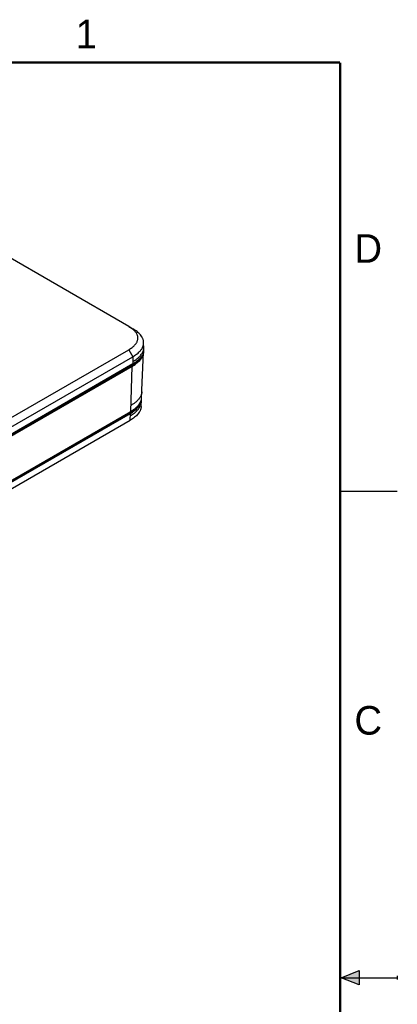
# Model space of a CAD drawing. Header units: inches. Extents: x 0 to 22, y 0 to 17.
# Tile 27 of 27: x 18.7 to 22, y 8.3 to 16.9. Entities that reach past the tile are written whole.
import ezdxf

# ---------------------------------------------------------------- set-up
doc = ezdxf.new("R2010")
doc.units = ezdxf.units.IN
doc.header["$LTSCALE"] = 1.21
doc.header["$MEASUREMENT"] = 0
doc.layers.get('0').update_dxf_attribs({"linetype": 'CONTINUOUS'})
doc.styles.add('TEXTSTYLE_2', font='txt')

msp = doc.modelspace()

# ---------------------------------------------------------------- hatches: boundary and pattern name
at = {"linetype": 'CONTINUOUS'}
msp.add_hatch(color=2, dxfattribs=at).paths.add_polyline_path([(21.6663, 8.5625), (21.6663, 8.4375), (21.51, 8.5)])

# ---------------------------------------------------------------- linework, layer by layer
at = {"color": 7, "linetype": 'CONTINUOUS'}
for p, q in [((19.6504, 14.1937), (18.0579, 15.1131)), ((19.6504, 14.1937), (19.6857, 14.1733)), ((19.7837, 13.9935), (19.7811, 14.0546)), ((17.5157, 12.7569), (19.6504, 13.9896)), ((19.6504, 13.9896), (19.6858, 13.9283)), ((19.7634, 13.5694), (19.7805, 13.9692)), ((17.5511, 12.6957), (19.6858, 13.9283)), ((19.6876, 13.8662), (17.5529, 12.6335)), ((19.6858, 13.9283), (19.6876, 13.8662)), ((19.6733, 13.8516), (17.5585, 12.6304)), ((19.6765, 13.8498), (17.5616, 12.6286)), ((19.68, 13.8435), (17.5652, 12.6223)), ((19.6679, 13.4505), (19.68, 13.8435)), ((19.6733, 13.8578), (19.6733, 13.8516)), ((19.68, 13.8435), (19.6765, 13.8498)), ((19.7594, 13.4924), (19.762, 13.5535)), ((17.5456, 12.2214), (19.6605, 13.4426)), ((17.5504, 12.2204), (19.6623, 13.44)), ((17.5531, 12.2293), (19.6679, 13.4505)), ((17.554, 12.2141), (19.6659, 13.4337)), ((19.6605, 13.4426), (19.6605, 13.4462)), ((19.6623, 13.44), (19.6659, 13.4337)), ((19.664, 13.3737), (19.6659, 13.4337)), ((17.5167, 12.1337), (19.664, 13.3737))]:
    msp.add_line(p, q, dxfattribs=at)
at = {"color": 2, "linetype": 'CONTINUOUS'}
for p, q in [((22, 12.75), (21.5, 12.75)), ((21.51, 8.5), (21.6663, 8.5625)), ((21.6663, 8.5625), (21.6663, 8.4375)), ((21.51, 8.5), (22, 8.5)), ((21.6663, 8.4375), (21.51, 8.5)), ((22, 8.515), (22, 8.485))]:
    msp.add_line(p, q, dxfattribs=at)
at = {"color": 7, "linetype": 'CONTINUOUS', "const_width": 0.02}
for points in [[(21.5, 16.5), (0.5, 16.5)], [(21.5, 0.5), (21.5, 16.5)]]:
    msp.add_lwpolyline(points, dxfattribs=at)
at = {"color": 7, "linetype": 'CONTINUOUS'}
for centre, radius, start, end in [((19.5536, 14.0084), 0.2084, 50.15198, 51.18519), ((19.6896, 14.0109), 0.0935, 342.73032, 349.5468), ((19.6925, 13.9902), 0.0914, 346.67526, 350.50493), ((19.694, 14.01), 0.089, 349.57679, 2.45215), ((19.6955, 13.9897), 0.0884, 350.48074, 2.47383), ((19.4941, 14.1625), 0.3589, 299.96393, 302.58491), ((19.5137, 14.132), 0.3226, 302.57674, 304.52838), ((19.5126, 14.1709), 0.3515, 299.87295, 300.96661), ((19.5167, 14.1307), 0.3231, 302.25651, 304.2074), ((19.5147, 14.1334), 0.3336, 302.34756, 304.97377), ((19.5182, 14.1615), 0.3405, 300.96606, 301.68335), ((19.5245, 14.1162), 0.3035, 304.53221, 305.34021), ((19.5258, 14.1172), 0.3069, 304.21062, 305.01077), ((19.5012, 14.1551), 0.3521, 299.86036, 302.26557), ((19.4876, 14.1759), 0.384, 300.07694, 302.38051), ((19.6366, 13.6441), 0.1332, 324.79186, 329.08888), ((19.6746, 13.5732), 0.0889, 350.94049, 357.49786), ((19.4801, 13.7552), 0.3609, 299.99608, 301.73911), ((19.4898, 13.7402), 0.3463, 299.89595, 301.67749), ((19.472, 13.7682), 0.3866, 300.1016, 301.78082)]:
    msp.add_arc(centre, radius, start, end, dxfattribs=at)
for points, knots in [([(19.6843, 14.1708), (19.6792, 14.1749), (19.6682, 14.1829), (19.6566, 14.1901), (19.6504, 14.1937)], [0, 0, 0, 0, 0.47658, 1, 1, 1, 1]), ([(19.6804, 14.0095), (19.6846, 14.0126), (19.6923, 14.019), (19.7027, 14.0291), (19.7114, 14.0391), (19.7184, 14.0492), (19.7239, 14.0592), (19.7278, 14.0691), (19.7303, 14.079), (19.7314, 14.0889), (19.7311, 14.0988), (19.7293, 14.1087), (19.7262, 14.1187), (19.7198, 14.1325), (19.7102, 14.1459), (19.6981, 14.1588), (19.691, 14.1652), (19.6872, 14.1684)], [0, 0, 0, 0, 0.081732, 0.156933, 0.226073, 0.289725, 0.348785, 0.404268, 0.457221, 0.508743, 0.559962, 0.611999, 0.665977, 0.722969, 0.84991, 0.921799, 1, 1, 1, 1]), ([(19.7811, 14.0546), (19.781, 14.0574), (19.7805, 14.063), (19.7789, 14.0713), (19.7766, 14.0796), (19.7734, 14.0878), (19.7695, 14.0959), (19.7632, 14.1067), (19.7535, 14.1197), (19.7396, 14.1344), (19.7234, 14.1483), (19.7054, 14.1614), (19.6925, 14.1694), (19.6857, 14.1733)], [0, 0, 0, 0, 0.052938, 0.106313, 0.160474, 0.215747, 0.272355, 0.330431, 0.451184, 0.578532, 0.712725, 0.853468, 1, 1, 1, 1]), ([(19.7455, 13.9736), (19.7512, 13.9796), (19.7591, 13.9889), (19.7677, 14.0024), (19.7729, 14.0125), (19.7769, 14.0229), (19.7797, 14.0334), (19.7812, 14.044), (19.7813, 14.0511), (19.7811, 14.0546)], [0, 0, 0, 0, 0.271958, 0.401153, 0.526198, 0.647736, 0.766624, 0.88374, 1, 1, 1, 1]), ([(19.6504, 13.9896), (19.6558, 13.9927), (19.6661, 13.999), (19.6759, 14.0059), (19.6804, 14.0095)], [0, 0, 0, 0, 0.520273, 1, 1, 1, 1]), ([(19.6858, 13.9283), (19.6915, 13.9316), (19.7026, 13.9384), (19.7231, 13.9528), (19.7372, 13.9649), (19.7455, 13.9736)], [0, 0, 0, 0, 0.264214, 0.519481, 1, 1, 1, 1]), ([(19.687, 13.8868), (19.6936, 13.8906), (19.7059, 13.8982), (19.7227, 13.9103), (19.7372, 13.9224), (19.7494, 13.9344), (19.7596, 13.9465), (19.7679, 13.9586), (19.7744, 13.9707), (19.7776, 13.979), (19.7788, 13.9831)], [0, 0, 0, 0, 0.167727, 0.31907, 0.456507, 0.58214, 0.697697, 0.804871, 0.905133, 1, 1, 1, 1]), ([(19.7814, 13.9691), (19.7803, 13.9645), (19.7774, 13.9552), (19.7709, 13.9418), (19.7625, 13.9289), (19.7524, 13.9163), (19.7406, 13.9043), (19.7273, 13.8928), (19.7127, 13.8819), (19.7024, 13.8751), (19.697, 13.8718)], [0, 0, 0, 0, 0.108024, 0.219868, 0.336503, 0.458416, 0.58576, 0.718619, 0.856854, 1, 1, 1, 1]), ([(19.7805, 13.9685), (19.7803, 13.9635), (19.7789, 13.9535), (19.7746, 13.9387), (19.7679, 13.9243), (19.7591, 13.9103), (19.7483, 13.8968), (19.7312, 13.8791), (19.7164, 13.8674), (19.7059, 13.86)], [0, 0, 0, 0, 0.109753, 0.221848, 0.337855, 0.458874, 0.585475, 0.717928, 1, 1, 1, 1]), ([(19.7389, 13.9027), (19.7333, 13.8965), (19.7209, 13.8844), (19.7073, 13.8738), (19.7, 13.8687)], [0, 0, 0, 0, 0.484543, 1, 1, 1, 1]), ([(19.7619, 13.9279), (19.7588, 13.9223), (19.7514, 13.9113), (19.7378, 13.8956), (19.7211, 13.8802), (19.7086, 13.8706), (19.7019, 13.8659)], [0, 0, 0, 0, 0.218299, 0.456625, 0.716831, 1, 1, 1, 1]), ([(19.7657, 13.6225), (19.7655, 13.6185), (19.7646, 13.6105), (19.7617, 13.5986), (19.7571, 13.5869), (19.7531, 13.5794), (19.7509, 13.5757)], [0, 0, 0, 0, 0.241848, 0.487454, 0.739481, 1, 1, 1, 1]), ([(19.7455, 13.5673), (19.7411, 13.561), (19.7309, 13.5488), (19.713, 13.5322), (19.6924, 13.5166), (19.6774, 13.5072), (19.6695, 13.5027)], [0, 0, 0, 0, 0.228653, 0.47189, 0.729433, 1, 1, 1, 1]), ([(19.6716, 13.4455), (19.6763, 13.4484), (19.6854, 13.4543), (19.6982, 13.4637), (19.7099, 13.4734), (19.7204, 13.4834), (19.7296, 13.4935), (19.7376, 13.5039), (19.7442, 13.5143), (19.7478, 13.5215), (19.7493, 13.5251)], [0, 0, 0, 0, 0.147038, 0.287852, 0.422255, 0.550133, 0.671475, 0.786522, 0.895802, 1, 1, 1, 1]), ([(19.6756, 13.4396), (19.6817, 13.4434), (19.6935, 13.4512), (19.71, 13.4639), (19.7246, 13.4773), (19.7352, 13.4893), (19.7425, 13.4992), (19.7473, 13.5066), (19.7515, 13.5142), (19.7561, 13.5243), (19.7595, 13.5348), (19.7614, 13.5455), (19.7619, 13.5508), (19.762, 13.5535)], [0, 0, 0, 0, 0.145714, 0.285499, 0.419026, 0.54611, 0.607282, 0.666908, 0.725077, 0.781927, 0.892302, 0.946366, 1, 1, 1, 1]), ([(19.7143, 13.4831), (19.7207, 13.4886), (19.7323, 13.4999), (19.7446, 13.5158), (19.7523, 13.529), (19.7569, 13.5389), (19.7604, 13.549), (19.7619, 13.5558), (19.7624, 13.5592)], [0, 0, 0, 0, 0.273908, 0.530458, 0.652722, 0.771307, 0.886791, 1, 1, 1, 1]), ([(19.7519, 13.4968), (19.7533, 13.4997), (19.7558, 13.5057), (19.7586, 13.5148), (19.7604, 13.524), (19.761, 13.5301), (19.7611, 13.5332)], [0, 0, 0, 0, 0.26076, 0.512601, 0.758132, 1, 1, 1, 1]), ([(19.7594, 13.4924), (19.7593, 13.4896), (19.7587, 13.484), (19.7572, 13.4756), (19.7548, 13.4674), (19.7516, 13.4592), (19.7477, 13.4511), (19.7414, 13.4403), (19.7318, 13.4273), (19.7178, 13.4126), (19.7017, 13.3987), (19.6837, 13.3856), (19.6707, 13.3776), (19.664, 13.3737)], [0, 0, 0, 0, 0.052939, 0.106316, 0.16048, 0.215754, 0.272364, 0.33044, 0.451194, 0.578541, 0.712732, 0.853472, 1, 1, 1, 1]), ([(19.6653, 13.4138), (19.671, 13.4171), (19.6818, 13.4237), (19.6967, 13.4341), (19.7098, 13.4445), (19.7244, 13.4578), (19.7393, 13.4747), (19.7484, 13.4895), (19.7519, 13.4968)], [0, 0, 0, 0, 0.162741, 0.311598, 0.448355, 0.574671, 0.800897, 1, 1, 1, 1]), ([(19.6679, 13.4505), (19.6763, 13.4553), (19.6924, 13.4654), (19.7074, 13.477), (19.7143, 13.4831)], [0, 0, 0, 0, 0.513197, 1, 1, 1, 1]), ([(19.6699, 13.4483), (19.6785, 13.4536), (19.6907, 13.462), (19.7054, 13.474), (19.7119, 13.4799), (19.7149, 13.4829)], [0, 0, 0, 0, 0.536637, 0.776345, 1, 1, 1, 1])]:
    msp.add_open_spline(points, degree=3, knots=knots, dxfattribs=at)

# ---------------------------------------------------------------- texts
at = {"color": 2, "linetype": 'CONTINUOUS', "char_height": 0.25, "width": 0.25, "attachment_point": 1, "line_spacing_factor": 0.9, "style": 'TEXTSTYLE_2'}
for s, insert in [('1', (19.1875, 16.875)), ('D', (21.625, 15)), ('C', (21.625, 10.875))]:
    msp.add_mtext(s, dxfattribs=dict(at, insert=insert))

doc.saveas('drawing.dxf')
